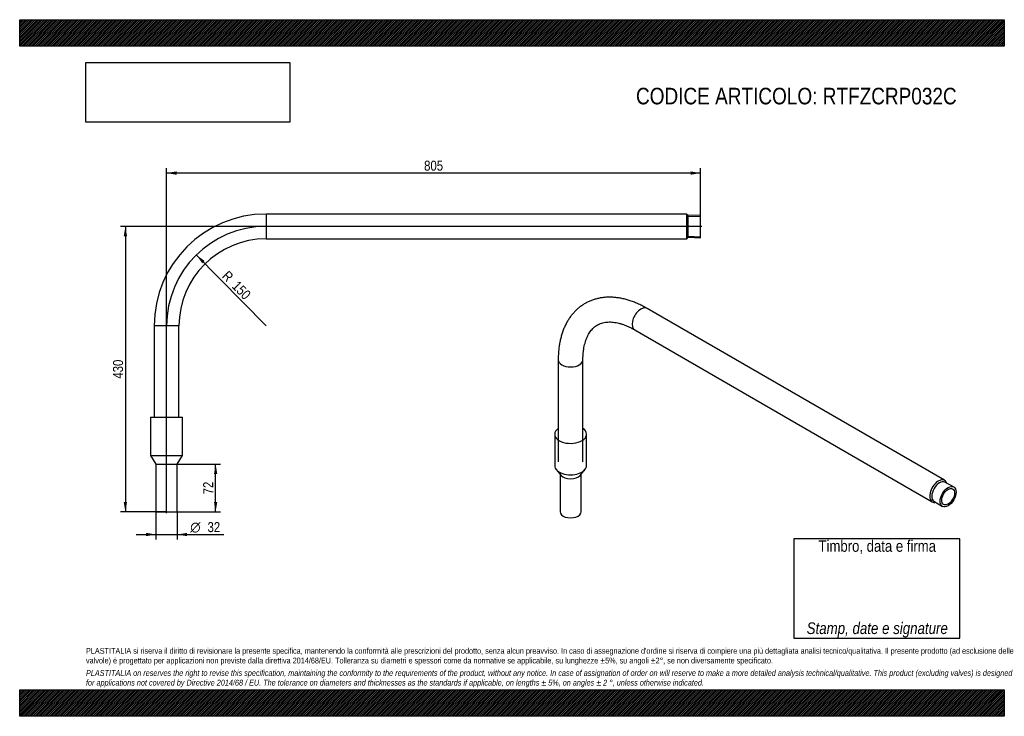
# Model space of a CAD drawing. Header units: millimetres. Extents: x 0 to 1485, y 0 to 1050.
import ezdxf
from ezdxf.enums import TextEntityAlignment as Align
from ezdxf.lldxf.tags import DXFTag

# ---------------------------------------------------------------- set-up
doc = ezdxf.new("R2010")
doc.units = ezdxf.units.MM
doc.header["$LTSCALE"] = 5
for name, color, linetype in [('Default', 7, 'Continuous'), ('DV1_Default', 7, 'Continuous'), ('PARTE_ACCIAIO', 7, 'Continuous'), ('PARTE_PE', 7, 'Continuous')]:
    doc.layers.add(name, color=color, linetype=linetype)
doc.styles.add('SEACAD_Arial_Narrow', font='ARIALN.TTF')
doc.styles.add('SEACAD_Solid_Edge_ANSI1_Symbols', font='semeca1.ttf')
tags = doc.linetypes.add('CENTER2', pattern=[28.575, 19.05, -3.175, 3.175, -3.175]).pattern_tags.tags
tags[10:11] = [DXFTag(74, 4), DXFTag(75, 0), DXFTag(340, '0'), DXFTag(46, 0.0), DXFTag(50, 0.0), DXFTag(44, 0.0), DXFTag(45, 0.0)]
tags[8:9] = [DXFTag(74, 4), DXFTag(75, 0), DXFTag(340, '0'), DXFTag(46, 0.0), DXFTag(50, 0.0), DXFTag(44, 0.0), DXFTag(45, 0.0)]
tags[6:7] = [DXFTag(74, 4), DXFTag(75, 0), DXFTag(340, '0'), DXFTag(46, 0.0), DXFTag(50, 0.0), DXFTag(44, 0.0), DXFTag(45, 0.0)]
tags[4:5] = [DXFTag(74, 4), DXFTag(75, 0), DXFTag(340, '0'), DXFTag(46, 0.0), DXFTag(50, 0.0), DXFTag(44, 0.0), DXFTag(45, 0.0)]
doc.dimstyles.new('ANSImm', dxfattribs={"dimtxt": 15, "dimasz": 15, "dimexe": 7.5, "dimexo": 0, "dimgap": 3.75, "dimtad": 1, "dimdec": 0, "dimdsep": 46, "dimtxsty": 'SEACAD_Arial_Narrow', "dimblk1": '_SE_FILLED', "dimblk2": '_SE_FILLED', "dimsah": 1, "dimcen": 7.5, "dimazin": 0, "dimtfac": 0.85, "dimtdec": 3, "dimtmove": 0, "dimatfit": 3, "dimfxl": 1, "dimarcsym": 0})
picture_1 = doc.add_image_def('image1.jpg', size_in_pixel=(4302, 1260))

# ---------------------------------------------------------------- blocks, each defined once
blk = doc.blocks.new('SE')
at = {"layer": 'DV1_Default', "color": 7, "linetype": 'CENTER2'}
for p, q in [((1028.6, 738.4), (369.8, 738.4)), ((221.5, 306.3), (221.5, 590.2))]:
    blk.add_line(p, q, dxfattribs=at)
blk.add_arc((371.5, 588.4), 150, 90, 180, dxfattribs=at)
at = {"layer": 'PARTE_ACCIAIO', "color": 7, "linetype": 'Continuous'}
for p, q in [((371.5, 757.1), (371.5, 719.8)), ((1006.1, 757.1), (371.5, 757.1)), ((1006.1, 719.8), (1006.1, 757.1)), ((1008.3, 754.9), (1006.1, 757.1)), ((1026.9, 755.4), (1008.3, 754.9)), ((1008.3, 722), (1008.3, 754.9)), ((1008.3, 753.4), (1026.9, 754)), ((1026.9, 721.4), (1026.9, 755.4)), ((371.5, 719.8), (1006.1, 719.8)), ((1006.1, 719.8), (1008.3, 722)), ((1008.3, 723.5), (1026.9, 722.9)), ((1008.3, 722), (1026.9, 721.4)), ((240.2, 588.4), (202.9, 588.4)), ((202.9, 588.4), (202.9, 451.1)), ((240.2, 451.1), (240.2, 588.4))]:
    blk.add_line(p, q, dxfattribs=at)
for radius in [168.7, 131.3]:
    blk.add_arc((371.5, 588.4), radius, 90, 180, dxfattribs=at)
at = {"layer": 'PARTE_PE', "color": 7, "linetype": 'Continuous'}
for p, q in [((197.5, 451.1), (245.5, 451.1)), ((197.5, 451.1), (197.5, 393.1)), ((245.5, 393.1), (245.5, 451.1)), ((197.5, 393.1), (245.5, 393.1)), ((197.5, 393.1), (205.5, 380.1)), ((237.5, 380.1), (245.5, 393.1)), ((205.5, 380.1), (237.5, 380.1)), ((205.5, 380.1), (205.5, 308.1)), ((237.5, 308.1), (237.5, 380.1)), ((205.5, 308.1), (237.5, 308.1))]:
    blk.add_line(p, q, dxfattribs=at)
blk = doc.blocks.new('SE1')
at = {"layer": 'PARTE_ACCIAIO', "color": 7, "linetype": 'Continuous'}
for p, q in [((1395, 355.7), (946.3, 614.7)), ((927.6, 582.4), (1376.3, 323.4)), ((812.2, 537.3), (812.2, 383.6)), ((849.5, 383.6), (849.5, 537.3)), ((1408.6, 345.9), (1395.3, 352.9)), ((1378.8, 324.5), (1391.6, 316.4))]:
    blk.add_line(p, q, dxfattribs=at)
for centre, major_axis, start_param, end_param in [((936.9, 598.6), (9.3, 16.2), 0, 3.141593), ((830.9, 537.3), (18.6, 0), 3.141554, 6.282325), ((1385.7, 339.5), (-9.3, -16.2), 2.661975, 6.283185), ((1387.2, 338.6), (-8.2, -14.2), 3.163693, 6.261085), ((1385.7, 339.5), (-9.3, -16.2), 0, 0.479618)]:
    blk.add_ellipse(centre, major_axis=major_axis, ratio=0.57735, start_param=start_param, end_param=end_param, dxfattribs=at)
for major_axis in [(-8.5, -14.7), (6.8, 11.8)]:
    blk.add_ellipse((1400.3, 331), major_axis=major_axis, ratio=0.57735, dxfattribs=at)
for points, knots in [([(946.3, 614.7), (945, 615.4), (942.1, 617.1), (936.6, 619.9), (930.4, 622.8), (924, 625.3), (917.7, 627.4), (911.5, 629.1), (905.2, 630.4), (899.1, 631.2), (893.1, 631.7), (887.1, 631.7), (881.3, 631.4), (875.7, 630.6), (870.2, 629.4), (865, 627.8), (859.9, 625.9), (855, 623.6), (850.4, 620.9), (846, 617.9), (841.8, 614.5), (837.8, 610.8), (834.2, 606.8), (830.7, 602.5), (827.5, 597.8), (824.7, 592.9), (822, 587.6), (819.7, 582), (817.7, 576.2), (816, 570.1), (814.6, 563.8), (813.5, 557.2), (812.7, 550.5), (812.3, 543.7), (812.2, 539.6), (812.2, 537.3)], [0, 0, 0, 0, 0.017235, 0.049549, 0.081881, 0.114179, 0.146406, 0.178515, 0.210455, 0.242172, 0.273615, 0.304744, 0.335532, 0.36597, 0.396071, 0.425867, 0.455405, 0.484748, 0.513968, 0.54314, 0.572317, 0.601577, 0.63099, 0.66062, 0.690518, 0.720721, 0.751247, 0.782097, 0.813255, 0.844689, 0.876358, 0.908216, 0.940213, 0.972306, 1, 1, 1, 1]), ([(849.5, 537.3), (849.5, 538.4), (849.5, 541.1), (849.8, 545.7), (850.3, 550.9), (851, 555.8), (852, 560.4), (853.2, 564.7), (854.6, 568.8), (856.2, 572.5), (858, 576), (859.9, 579.1), (862.1, 582), (864.4, 584.6), (866.9, 586.9), (869.7, 589), (872.8, 590.8), (876.1, 592.2), (879.6, 593.3), (883.3, 594), (887.1, 594.4), (891.1, 594.4), (895.1, 594.1), (899.4, 593.5), (903.7, 592.5), (908.2, 591.3), (912.8, 589.6), (917.5, 587.7), (922.1, 585.5), (925.6, 583.6), (927.3, 582.6), (927.6, 582.4)], [0, 0, 0, 0, 0.017888, 0.052046, 0.086154, 0.120243, 0.154342, 0.188499, 0.222787, 0.257302, 0.292174, 0.327572, 0.363711, 0.400845, 0.439242, 0.479094, 0.520304, 0.562242, 0.603457, 0.643234, 0.681489, 0.718471, 0.754494, 0.789835, 0.824709, 0.859278, 0.893662, 0.927946, 0.962191, 0.994587, 1, 1, 1, 1])]:
    blk.add_open_spline(points, degree=3, knots=knots, dxfattribs=at)
at = {"layer": 'PARTE_PE', "color": 7, "linetype": 'Continuous'}
for p, q in [((806.9, 425.2), (806.9, 377.8)), ((854.9, 377.8), (854.9, 425.2)), ((809.3, 371.8), (816.5, 363.2)), ((845.3, 363.2), (852.5, 371.8)), ((814.9, 365.1), (814.9, 308.4)), ((846.9, 308.4), (846.9, 365.1))]:
    blk.add_line(p, q, dxfattribs=at)
for centre, major_axis, start_param, end_param in [((830.9, 425.2), (-24, 0), 0, 3.822371), ((830.9, 425.2), (-24, 0), 5.602407, 6.283185), ((830.9, 377.8), (-24, 0), 0, 3.141593), ((830.9, 367.2), (-16, 0), 0.450197, 2.691396), ((830.9, 308.4), (-16, 0), 0, 3.141593)]:
    blk.add_ellipse(centre, major_axis=major_axis, ratio=0.57735, start_param=start_param, end_param=end_param, dxfattribs=at)
blk = doc.blocks.new('DMBLK5')
at = {"layer": 'Default', "linetype": 'Continuous'}
for points in [[(236.5, 821.3), (221.5, 818.8), (236.5, 816.3)], [(1011.9, 821.3), (1011.9, 816.3), (1026.9, 818.8)]]:
    blk.add_hatch(color=7, dxfattribs=at).paths.add_polyline_path(points)
at = {"layer": 'Default', "color": 7, "linetype": 'Continuous'}
for p, q in [((221.5, 590.2), (221.5, 826.3)), ((1026.9, 818.8), (221.5, 818.8)), ((1026.9, 738.4), (1026.9, 826.3))]:
    blk.add_line(p, q, dxfattribs=at)
at = {"layer": 'Default', "color": 7, "linetype": 'Continuous', "style": 'SEACAD_Arial_Narrow'}
blk.add_text('805', height=15, dxfattribs=at).set_placement((609.9, 837.5), align=Align.TOP_LEFT)
blk = doc.blocks.new('_SE_FILLED')
at = {"color": 0}
blk.add_line((0, 0), (-1, 0), dxfattribs=at)
blk.add_solid([(0, 0), (-1, -0.1665), (-1, 0.1665), (0, 0)], dxfattribs=at)
blk = doc.blocks.new('DMBLK6')
at = {"layer": 'Default', "linetype": 'Continuous'}
blk.add_hatch(color=7, dxfattribs=at).paths.add_polyline_path([(275.2, 683), (278.7, 686.5), (266.4, 695.5)])
at = {"layer": 'Default', "color": 7, "linetype": 'Continuous'}
blk.add_line((371.5, 588.4), (266.4, 695.5), dxfattribs=at)
at = {"layer": 'Default', "color": 7, "linetype": 'Continuous', "style": 'SEACAD_Arial_Narrow'}
for s, p in [('R', (314.9, 672.9)), ('150', (329.8, 657.7))]:
    blk.add_text(s, height=15, rotation=314.4685, dxfattribs=at).set_placement(p, align=Align.TOP_LEFT)
blk = doc.blocks.new('DMBLK7')
at = {"layer": 'Default', "linetype": 'Continuous'}
for points in [[(156.9, 723.4), (161.9, 723.4), (159.4, 738.4)], [(156.9, 323.1), (159.4, 308.1), (161.9, 323.1)]]:
    blk.add_hatch(color=7, dxfattribs=at).paths.add_polyline_path(points)
at = {"layer": 'Default', "color": 7, "linetype": 'Continuous'}
for p, q in [((371.5, 738.4), (151.9, 738.4)), ((159.4, 738.4), (159.4, 308.1)), ((221.5, 308.1), (151.9, 308.1))]:
    blk.add_line(p, q, dxfattribs=at)
at = {"layer": 'Default', "color": 7, "linetype": 'Continuous', "style": 'SEACAD_Arial_Narrow'}
blk.add_text('430', height=15, rotation=90, dxfattribs=at).set_placement((140.7, 508.9), align=Align.TOP_LEFT)
blk = doc.blocks.new('DMBLK8')
at = {"layer": 'Default', "linetype": 'Continuous'}
for points in [[(298, 365.1), (295.5, 380.1), (293, 365.1)], [(298, 323.1), (293, 323.1), (295.5, 308.1)]]:
    blk.add_hatch(color=7, dxfattribs=at).paths.add_polyline_path(points)
at = {"layer": 'Default', "color": 7, "linetype": 'Continuous'}
for p, q in [((237.5, 380.1), (303, 380.1)), ((295.5, 308.1), (295.5, 380.1)), ((237.5, 308.1), (303, 308.1))]:
    blk.add_line(p, q, dxfattribs=at)
at = {"layer": 'Default', "color": 7, "linetype": 'Continuous', "style": 'SEACAD_Arial_Narrow'}
blk.add_text('72', height=15, rotation=90, dxfattribs=at).set_placement((276.8, 334.5), align=Align.TOP_LEFT)
blk = doc.blocks.new('GDimGGroup')
at = {"layer": 'Default', "linetype": 'Continuous'}
for points in [[(190.5, 271.5), (205.5, 274), (190.5, 276.5)], [(252.5, 271.5), (252.5, 276.5), (237.5, 274)]]:
    blk.add_hatch(color=7, dxfattribs=at).paths.add_polyline_path(points)
at = {"layer": 'Default', "color": 7, "linetype": 'Continuous'}
for p, q in [((205.5, 308.1), (205.5, 266.5)), ((237.5, 308.1), (237.5, 266.5)), ((175.5, 274), (307.7, 274))]:
    blk.add_line(p, q, dxfattribs=at)
for s, style, p in [('O', 'SEACAD_Solid_Edge_ANSI1_Symbols', (257.2, 292.7)), ('32', 'SEACAD_Arial_Narrow', (283.3, 292.7))]:
    blk.add_text(s, height=15, dxfattribs=dict(at, style=style)).set_placement(p, align=Align.TOP_LEFT)

msp = doc.modelspace()

# ---------------------------------------------------------------- hatches: boundary and pattern name
at = {"layer": 'Default', "linetype": 'Continuous'}
h = msp.add_hatch(dxfattribs=at)
h.set_pattern_fill('LINE', scale=0.629921, angle=45, style=0)
h.paths.add_polyline_path([(1485, 1010), (1485, 1050), (0, 1050), (0, 1010)])
for points in [[(1485, 1010), (1485, 1050), (0, 1050), (0, 1010)], [(1485, 0), (1485, 40), (0, 40), (0, 0)]]:
    msp.add_hatch(color=7, dxfattribs=at).paths.add_polyline_path(points)
h = msp.add_hatch(dxfattribs=at)
h.set_pattern_fill('LINE', scale=0.629921, angle=45, style=0)
h.paths.add_polyline_path([(1485, 0), (1485, 40), (0, 40), (0, 0)])

# ---------------------------------------------------------------- linework, layer by layer
at = {"layer": 'Default', "color": 7, "linetype": 'Continuous'}
for p, q in [((0, 1050), (1485, 1050)), ((0, 1010), (0, 1050)), ((1485, 1050), (1485, 1010)), ((1485, 1010), (0, 1010)), ((1417.739, 267.632), (1167.739, 267.632)), ((1167.739, 267.632), (1167.739, 117.632)), ((1417.739, 117.632), (1417.739, 267.632)), ((1167.739, 117.632), (1417.739, 117.632)), ((0, 40), (1485, 40)), ((0, 0), (0, 40)), ((1485, 40), (1485, 0)), ((1485, 0), (0, 0))]:
    msp.add_line(p, q, dxfattribs=at)

# ---------------------------------------------------------------- block references
at = {"layer": 'Default'}
for name in ['SE', 'SE1', 'GDimGGroup']:
    msp.add_blockref(name, (0, 0), dxfattribs=at)

# ---------------------------------------------------------------- texts
for s, insert, char_height, width, attachment_point in [('{\\fArial Narrow|b0||i0||c0|p34;\\C7;\\H25.;\\W1.;CODICE ARTICOLO: RTFZCRP032C}', (929.535, 947.376), 25, 545.8645, 1), ('{\\fArial Narrow|b0||i0||c0|p34;\\C7;\\H17.28611111;\\W1.;\\T1.;Timbro, data e firma}', (1293.384, 255.014), 17.28611, 261.73736, 5), ('{\\fArial Narrow|b0||i0||c0|p34;\\C7;\\H17.5;\\W1.;\\P}{\\fArial Narrow|b0||i1||c0|p34;\\C7;\\H17.5;\\W1.;Stamp, date e signature}', (1293.384, 144.706), 17.5, 278.318, 5), ("{\\fArial Narrow|b0||i0||c0|p34;\\C7;\\H8.75;\\W1.;PLASTITALIA si riserva il diritto di revisionare la presente specifica, mantenendo la conformità alle prescrizioni del prodotto, senza alcun preavviso. In caso di assegnazione d'ordine si riserva di compiere una più dettagliata analisi tecnico/qualitativa. Il presente prodotto (ad esclusione delle \\P}{\\fArial Narrow|b0||i0||c0|p34;\\C7;\\H8.75;\\W1.;valvole) è progettato per applicazioni non previste dalla direttiva 2014/68/EU. Tolleranza su diametri e spessori come da normative se applicabile, su lunghezze ±5%, su angoli ±2°, se non diversamente specificato.\\P}{\\fArial Narrow|b0||i0||c0|p34;\\C7;\\H2.5;\\W1.;   \\P}{\\fArial Narrow|b0||i1||c0|p34;\\C7;\\H8.75;\\W1.;PLASTITALIA on reserves the right to revise this specification, maintaining the conformity to the requirements of the product, without any notice. In case of assignation of order on will reserve to make a more detailed analysis technical/qualitative. This product (excluding valves) is designed \\P}{\\fArial Narrow|b0||i1||c0|p34;\\C7;\\H8.75;\\W1.;for applications not covered by Directive 2014/68 / EU. The tolerance on diameters and thicknesses as the standards if applicable, on lengths ± 5%, on angles ± 2 °, unless otherwise indicated.\\P}", (100, 103.012), 8.75, 1285, 1)]:
    msp.add_mtext(s, dxfattribs=dict(at, insert=insert, char_height=char_height, width=width, attachment_point=attachment_point))

# ---------------------------------------------------------------- dimensions: what is measured, and where the dimension line sits
at = {"layer": 'Default', "color": 7, "linetype": 'Continuous'}
dim = msp.add_linear_dim(base=(221.514, 818.778), p1=(1026.864, 738.435), p2=(221.514, 590.185), text='\\A1;<>', dimstyle='ANSImm', dxfattribs=at)
dim.commit()
dim.dimension.update_dxf_attribs({"geometry": 'DMBLK5', "text_midpoint": (624.189, 818.778), "dimtype": 160})
dim = msp.add_linear_dim(base=(159.424, 308.085), p1=(371.514, 738.435), p2=(221.514, 308.085), angle=90, text='\\A1;<>', dimstyle='ANSImm', dxfattribs=at)
dim.commit()
dim.dimension.update_dxf_attribs({"geometry": 'DMBLK7', "text_midpoint": (159.424, 523.26), "dimtype": 160})
dim = msp.add_radius_dim(center=(371.514, 588.435), mpoint=(266.437, 695.48), text='\\A1;<>', dimstyle='ANSImm', override={"dimtolj": 1}, dxfattribs=at)
dim.commit()
dim.dimension.update_dxf_attribs({"geometry": 'DMBLK6', "text_midpoint": (318.975, 641.958), "dimtype": 164})
dim = msp.add_linear_dim(base=(295.504, 308.085), p1=(237.514, 308.085), p2=(237.514, 380.085), angle=90, text='\\A1;<>', dimstyle='ANSImm', override={"dimdec": 2}, dxfattribs=at)
dim.commit()
dim.dimension.update_dxf_attribs({"geometry": 'DMBLK8', "text_midpoint": (295.504, 344.085), "dimtype": 161})

# ---------------------------------------------------------------- pictures from other files: only their frames are drawn
image = msp.add_image(picture_1, insert=(100, 895.516), size_in_units=(307.286, 90))
image.dxf.flags = 7

doc.saveas('drawing.dxf')
